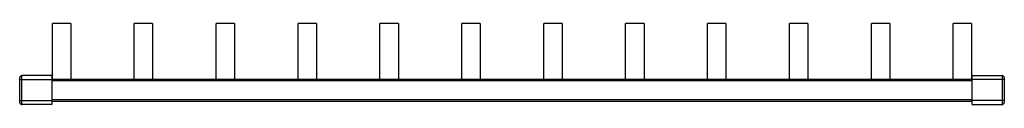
# Model space of a CAD drawing. Header units: millimetres. Extents: x 32 to 246, y 183 to 201.
import ezdxf

# ---------------------------------------------------------------- set-up
doc = ezdxf.new("R2010")
doc.units = ezdxf.units.MM
doc.header["$LTSCALE"] = 24.938397
doc.layers.get('0').update_dxf_attribs({"linetype": 'CONTINUOUS'})

msp = doc.modelspace()

# ---------------------------------------------------------------- linework, layer by layer
at = {"color": 7, "linetype": 'Continuous'}
for p, q in [((39.1, 188.95), (39.1, 201.06)), ((43.1, 201.06), (39.1, 201.06)), ((43.1, 201.06), (43.1, 188.95)), ((56.9, 188.95), (56.9, 201.06)), ((60.9, 201.06), (56.9, 201.06)), ((60.9, 201.06), (60.9, 188.95)), ((74.7, 188.95), (74.7, 201.06)), ((78.7, 201.06), (74.7, 201.06)), ((78.7, 201.06), (78.7, 188.95)), ((92.5, 188.95), (92.5, 201.06)), ((96.5, 201.06), (92.5, 201.06)), ((96.5, 201.06), (96.5, 188.95)), ((110.3, 188.95), (110.3, 201.06)), ((114.3, 201.06), (110.3, 201.06)), ((114.3, 201.06), (114.3, 188.95)), ((128.1, 188.95), (128.1, 201.06)), ((132.1, 201.06), (128.1, 201.06)), ((132.1, 201.06), (132.1, 188.95)), ((145.9, 188.95), (145.9, 201.06)), ((149.9, 201.06), (145.9, 201.06)), ((149.9, 201.06), (149.9, 188.95)), ((167.7, 201.06), (163.7, 201.06)), ((163.7, 188.95), (163.7, 201.06)), ((167.7, 201.06), (167.7, 188.95)), ((185.5, 201.06), (181.5, 201.06)), ((181.5, 188.95), (181.5, 201.06)), ((185.5, 201.06), (185.5, 188.95)), ((203.3, 201.06), (199.3, 201.06)), ((199.3, 188.95), (199.3, 201.06)), ((203.3, 201.06), (203.3, 188.95)), ((221.1, 201.06), (217.1, 201.06)), ((217.1, 188.95), (217.1, 201.06)), ((221.1, 201.06), (221.1, 188.95)), ((238.9, 201.06), (234.9, 201.06)), ((234.9, 188.95), (234.9, 201.06)), ((238.9, 201.06), (238.9, 188.95)), ((32, 183.89), (32, 189.22)), ((32.5, 183.39), (32.5, 189.72)), ((39, 189.72), (32.5, 189.72)), ((32.5, 188.85), (39, 188.85)), ((39, 189.72), (39, 183.39)), ((39, 188.95), (239, 188.95)), ((39, 188.65), (239, 188.65)), ((239, 189.72), (245.5, 189.72)), ((239, 183.39), (239, 189.72)), ((245.5, 188.85), (239, 188.85)), ((245.5, 189.72), (245.5, 183.39)), ((246, 189.22), (246, 183.89)), ((32.5, 184.3), (39, 184.3)), ((239, 184.45), (39, 184.45)), ((39, 184.15), (239, 184.15)), ((245.5, 184.3), (239, 184.3)), ((39, 183.39), (32.5, 183.39)), ((239, 183.39), (245.5, 183.39))]:
    msp.add_line(p, q, dxfattribs=at)
for centre, start, end in [((32.5, 189.22), 90, 180), ((245.5, 189.22), 0, 90), ((32.5, 183.89), 180, 270), ((245.5, 183.89), 270, 360)]:
    msp.add_arc(centre, 0.5, start, end, dxfattribs=at)
for points, knots in [([(32, 188.79), (32, 188.79), (32.01, 188.8), (32.02, 188.81), (32.04, 188.81), (32.06, 188.82), (32.1, 188.83), (32.18, 188.84), (32.32, 188.85), (32.44, 188.85), (32.5, 188.85)], [0, 0, 0, 0, 0.032039, 0.05853, 0.093038, 0.135624, 0.186086, 0.309024, 0.626684, 1, 1, 1, 1]), ([(246, 188.79), (246, 188.79), (245.99, 188.8), (245.98, 188.81), (245.96, 188.81), (245.94, 188.82), (245.9, 188.83), (245.82, 188.84), (245.68, 188.85), (245.56, 188.85), (245.5, 188.85)], [0, 0, 0, 0, 0.032039, 0.05853, 0.093038, 0.135624, 0.186086, 0.309024, 0.626684, 1, 1, 1, 1]), ([(32, 184.34), (32, 184.34), (32, 184.34), (32.01, 184.33), (32.02, 184.33), (32.05, 184.32), (32.09, 184.32), (32.15, 184.31), (32.23, 184.3), (32.31, 184.3), (32.4, 184.3), (32.47, 184.3), (32.5, 184.3)], [0, 0, 0, 0, 0.009926, 0.026556, 0.051576, 0.085231, 0.177748, 0.301256, 0.451267, 0.622124, 0.807415, 1, 1, 1, 1]), ([(246, 184.34), (246, 184.34), (246, 184.34), (245.99, 184.33), (245.98, 184.33), (245.95, 184.32), (245.91, 184.32), (245.85, 184.31), (245.78, 184.3), (245.69, 184.3), (245.6, 184.3), (245.53, 184.3), (245.5, 184.3)], [0, 0, 0, 0, 0.009926, 0.026556, 0.051576, 0.085231, 0.177748, 0.301256, 0.451267, 0.622124, 0.807415, 1, 1, 1, 1])]:
    msp.add_open_spline(points, degree=3, knots=knots, dxfattribs=at)

doc.saveas('drawing.dxf')
